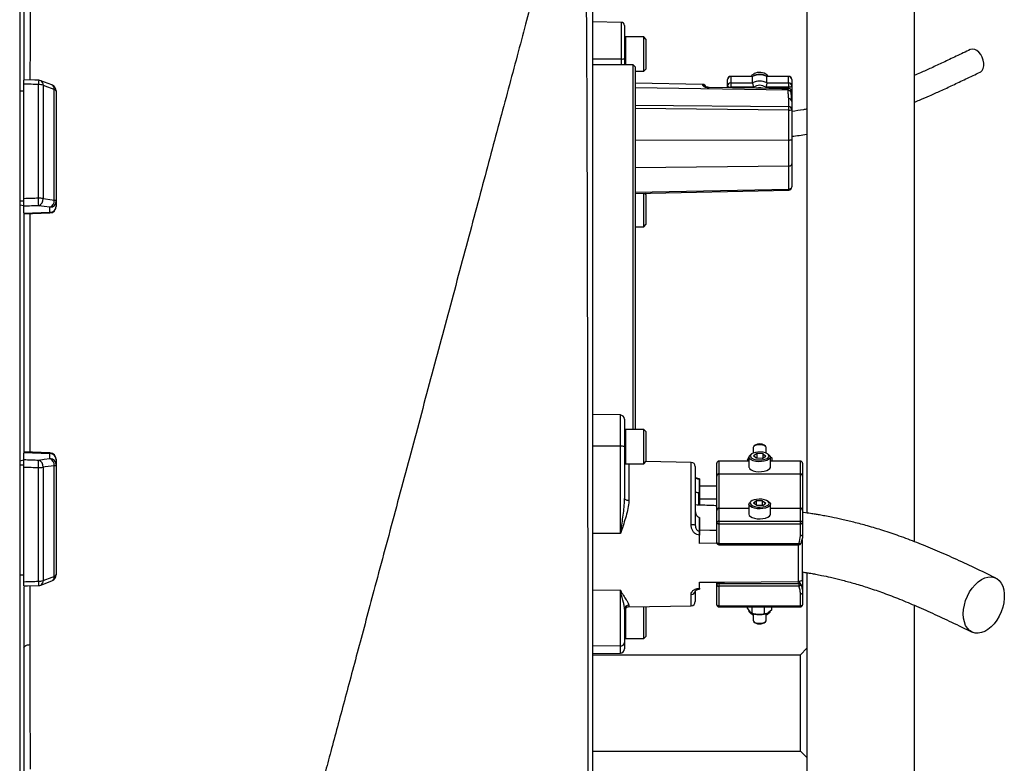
# Model space of a CAD drawing. Header units: millimetres. Extents: x 536 to 2684, y 1010 to 1960.
# Tile 9 of 10: x 2225 to 2684, y 1209 to 1556. Entities that reach past the tile are written whole.
import ezdxf

# ---------------------------------------------------------------- set-up
doc = ezdxf.new("R2010")
doc.units = ezdxf.units.MM

msp = doc.modelspace()

# ---------------------------------------------------------------- linework, layer by layer
at = {"color": 7, "linetype": 'Continuous', "lineweight": 25}
for p, q in [((2225.1, 1753.51), (2225.1, 1065.51)), ((2592.1, 1681.51), (2592.1, 1325.55)), ((2642.1, 1681.51), (2642.1, 1312.24)), ((2492.1, 1667.51), (2492.1, 1191.26)), ((2227.1, 1618.34), (2227.1, 1527.81)), ((2505.63, 1554.28), (2492.1, 1554.51)), ((2507.1, 1552.78), (2507.1, 1537.43)), ((2516.1, 1547.51), (2507.5, 1547.51)), ((2517.1, 1546.51), (2516.1, 1547.51)), ((2516.1, 1531.51), (2516.1, 1547.51)), ((2517.1, 1546.51), (2517.1, 1532.51)), ((2505.63, 1537.19), (2492.1, 1537.16)), ((2511.1, 1534.51), (2492.1, 1534.51)), ((2507.1, 1537.43), (2507.1, 1534.51)), ((2512.1, 1533.51), (2511.1, 1534.51)), ((2511.1, 1364.54), (2511.1, 1534.51)), ((2512.1, 1533.51), (2512.1, 1364.54)), ((2512.1, 1531.51), (2516.1, 1531.51)), ((2516.1, 1531.51), (2517.1, 1532.51)), ((2566.84, 1529.11), (2556.6, 1529.11)), ((2566.79, 1528.97), (2556.6, 1528.97)), ((2556.6, 1528.97), (2556.6, 1526.01)), ((2566.79, 1526.01), (2566.79, 1528.97)), ((2583.6, 1529.11), (2573.37, 1529.11)), ((2573.42, 1526.01), (2573.42, 1528.97)), ((2583.6, 1528.97), (2573.42, 1528.97)), ((2583.6, 1526.01), (2583.6, 1528.97)), ((2227.1, 1472.05), (2227.1, 1525.5)), ((2233.86, 1472.29), (2233.86, 1525.27)), ((2240.16, 1525.11), (2234.91, 1527.08)), ((2235.98, 1524.98), (2235.98, 1472.13)), ((2543.63, 1525.36), (2512.1, 1525.91)), ((2555.1, 1524.65), (2555.1, 1527.61)), ((2555.1, 1523.83), (2555.1, 1524.65)), ((2556.6, 1526.01), (2566.79, 1526.01)), ((2556.6, 1526.01), (2556.6, 1524.01)), ((2573.42, 1526.01), (2583.6, 1526.01)), ((2583.6, 1526.01), (2583.6, 1524.01)), ((2585.1, 1527.61), (2585.1, 1524.65)), ((2585.1, 1524.65), (2585.1, 1517.34)), ((2225.1, 1522.3), (2227.1, 1522.3)), ((2241.23, 1471.4), (2241.23, 1523.01)), ((2242.1, 1522.3), (2242.1, 1471.01)), ((2583.87, 1523.38), (2546.63, 1523.97)), ((2567.28, 1524.01), (2556.6, 1524.01)), ((2583.6, 1524.01), (2572.93, 1524.01)), ((2583.37, 1522.66), (2583.37, 1523.29)), ((2584.84, 1521.3), (2584.84, 1521.94)), ((2583.63, 1515), (2583.63, 1518.7)), ((2585.1, 1517.34), (2585.1, 1513.64)), ((2583.63, 1499.43), (2583.63, 1513.4)), ((2585.1, 1513.64), (2585.1, 1499.66)), ((2583.63, 1487.26), (2583.63, 1499.43)), ((2585.1, 1499.66), (2585.1, 1488.25)), ((2585.1, 1488.25), (2585.1, 1477.56)), ((2583.63, 1476.58), (2583.63, 1487.26)), ((2585.11, 1482.38), (2585.1, 1482.47)), ((2512.1, 1474.53), (2583.64, 1476.06)), ((2516.1, 1459.01), (2516.1, 1474.62)), ((2517.1, 1474.01), (2516.49, 1474.63)), ((2517.1, 1474.01), (2517.1, 1460.01)), ((2225.1, 1471.01), (2227.1, 1471.01)), ((2225.1, 1469.23), (2227.1, 1468.88)), ((2242.1, 1471.01), (2242.1, 1468.68)), ((2227.1, 1465.52), (2227.1, 1468.55)), ((2227.1, 1465.31), (2239.21, 1465.73)), ((2227.1, 1465.52), (2227.1, 1353.5)), ((2227.1, 1465), (2239.21, 1465.42)), ((2239.21, 1465.73), (2239.21, 1468.06)), ((2242.1, 1468.68), (2242.1, 1468.42)), ((2516.1, 1459.01), (2517.1, 1460.01)), ((2512.1, 1459.01), (2516.1, 1459.01)), ((2505.14, 1371.25), (2492.1, 1371.47)), ((2507.1, 1369.25), (2507.1, 1356.63)), ((2516.1, 1364.54), (2507.5, 1364.54)), ((2517.1, 1363.54), (2516.1, 1364.54)), ((2516.1, 1363.8), (2516.1, 1364.54)), ((2516.1, 1348.54), (2516.1, 1363.8)), ((2517.1, 1363.54), (2517.1, 1362.89)), ((2517.1, 1362.89), (2517.1, 1349.54)), ((2505.14, 1356.64), (2492.1, 1356.64)), ((2505.14, 1315.98), (2505.14, 1356.64)), ((2507.1, 1356.63), (2507.1, 1332.3)), ((2567.1, 1356.1), (2567.1, 1353.49)), ((2567.99, 1357.13), (2567.45, 1356.69)), ((2572.76, 1356.69), (2572.22, 1357.13)), ((2573.1, 1353.49), (2573.1, 1356.1)), ((2227.1, 1350.14), (2225.1, 1349.79)), ((2239.21, 1353.6), (2227.1, 1354.02)), ((2227.1, 1353.71), (2239.21, 1353.29)), ((2227.1, 1350.47), (2227.1, 1353.5)), ((2239.21, 1350.96), (2239.21, 1353.29)), ((2242.1, 1350.6), (2242.1, 1350.34)), ((2242.1, 1350.34), (2242.1, 1348.01)), ((2565.1, 1349.74), (2551.1, 1349.74)), ((2551.1, 1349.65), (2551.1, 1343.8)), ((2564.43, 1350.36), (2565.1, 1351.53)), ((2564.43, 1350.36), (2564.43, 1349.74)), ((2565.1, 1351.58), (2565.1, 1346.91)), ((2566.21, 1352.99), (2565.68, 1352.57)), ((2568.92, 1353.24), (2567.23, 1352.25)), ((2568.41, 1351.14), (2567.23, 1352.25)), ((2571.29, 1351.01), (2568.41, 1351.14)), ((2571.8, 1353.11), (2568.92, 1353.24)), ((2568.92, 1351.11), (2568.92, 1353.24)), ((2571.29, 1351.01), (2572.98, 1352)), ((2571.8, 1353.11), (2572.98, 1352)), ((2571.8, 1351.31), (2571.8, 1353.11)), ((2574.53, 1352.57), (2574, 1352.99)), ((2575, 1351.83), (2575.78, 1351.27)), ((2575.1, 1346.91), (2575.1, 1351.58)), ((2589.1, 1349.74), (2575.1, 1349.74)), ((2575.78, 1351.27), (2575.78, 1349.74)), ((2589.1, 1343.8), (2589.1, 1349.65)), ((2225.1, 1348.01), (2227.1, 1348.01)), ((2227.1, 1293.52), (2227.1, 1346.97)), ((2233.86, 1293.75), (2233.86, 1346.73)), ((2235.98, 1346.89), (2235.98, 1294.04)), ((2241.23, 1296.01), (2241.23, 1347.62)), ((2242.1, 1348.01), (2242.1, 1296.72)), ((2507.5, 1348.54), (2516.1, 1348.54)), ((2516.1, 1348.54), (2517.1, 1349.54)), ((2538.14, 1349.17), (2517.1, 1349.54)), ((2540.1, 1347.17), (2540.1, 1319.82)), ((2550.1, 1342.89), (2550.1, 1348.74)), ((2590.1, 1348.74), (2590.1, 1342.89)), ((2540.23, 1344.32), (2540.1, 1344.32)), ((2540.23, 1343.49), (2540.1, 1343.49)), ((2540.23, 1341.67), (2540.1, 1341.67)), ((2542.07, 1341.29), (2542.07, 1334.9)), ((2542.1, 1341.29), (2542.07, 1341.29)), ((2542.1, 1341.48), (2542.08, 1341.48)), ((2542.1, 1334.9), (2542.1, 1341.29)), ((2550.1, 1342.72), (2550.1, 1342.89)), ((2550.1, 1327.04), (2550.1, 1342.72)), ((2551.1, 1343.8), (2551.1, 1343.71)), ((2551.1, 1343.8), (2589.1, 1343.8)), ((2551.1, 1343.71), (2551.1, 1327.78)), ((2589.1, 1343.71), (2551.1, 1343.71)), ((2589.1, 1343.71), (2589.1, 1343.8)), ((2589.1, 1327.78), (2589.1, 1343.71)), ((2590.1, 1342.89), (2590.1, 1342.72)), ((2590.1, 1342.72), (2590.1, 1327.04)), ((2540.23, 1339.37), (2540.1, 1339.37)), ((2542.1, 1338.26), (2550.1, 1338.2)), ((2541.73, 1329.36), (2541.73, 1334.89)), ((2542.1, 1334.9), (2542.07, 1334.9)), ((2542.1, 1334.9), (2542.1, 1332.16)), ((2550.1, 1326.7), (2550.1, 1327.04)), ((2550.1, 1320.85), (2550.1, 1326.7)), ((2551.1, 1327.78), (2551.1, 1327.6)), ((2551.1, 1327.6), (2551.1, 1321.75)), ((2565.1, 1329.61), (2565.1, 1324.94)), ((2566.21, 1331.02), (2565.68, 1330.59)), ((2568.56, 1331.18), (2567.22, 1330.1)), ((2568.76, 1329.07), (2567.22, 1330.1)), ((2571.45, 1331.23), (2568.56, 1331.18)), ((2568.56, 1329.2), (2568.56, 1331.18)), ((2571.65, 1329.12), (2568.76, 1329.07)), ((2571.45, 1331.23), (2572.99, 1330.2)), ((2571.45, 1329.11), (2571.45, 1331.23)), ((2571.65, 1329.12), (2572.99, 1330.2)), ((2574.53, 1330.59), (2574, 1331.02)), ((2575.1, 1324.94), (2575.1, 1329.61)), ((2589.1, 1327.6), (2589.1, 1327.78)), ((2589.1, 1321.75), (2589.1, 1327.6)), ((2590.1, 1327.04), (2590.1, 1326.7)), ((2590.1, 1326.7), (2590.1, 1320.85)), ((2542.07, 1323.52), (2542.07, 1317.13)), ((2542.07, 1323.52), (2542.1, 1323.52)), ((2542.1, 1317.13), (2542.1, 1323.52)), ((2550.1, 1311.78), (2550.1, 1320.85)), ((2551.1, 1321.75), (2551.1, 1320.42)), ((2551.1, 1321.75), (2589.1, 1321.75)), ((2589.1, 1320.42), (2551.1, 1320.42)), ((2551.1, 1320.42), (2551.1, 1311.36)), ((2589.1, 1320.42), (2589.1, 1321.75)), ((2589.1, 1314.94), (2589.1, 1320.42)), ((2590.1, 1320.85), (2590.1, 1315.36)), ((2505.14, 1315.98), (2492.1, 1315.98)), ((2542.07, 1317.13), (2542.1, 1317.13)), ((2542.1, 1315.29), (2542.07, 1315.29)), ((2542.1, 1311.38), (2542.1, 1315.29)), ((2550.18, 1311.45), (2542.1, 1311.38)), ((2551.1, 1311.36), (2588.4, 1311.36)), ((2551.1, 1310.78), (2588.4, 1310.78)), ((2590.1, 1294.47), (2590.1, 1312.66)), ((2225.1, 1296.72), (2227.1, 1296.72)), ((2590.1, 1297.96), (2590.1, 1288.26)), ((2592.1, 1297.75), (2592.1, 1027.51)), ((2227.1, 1291.13), (2227.1, 1200.68)), ((2234.91, 1291.94), (2240.15, 1293.91)), ((2542.07, 1290.53), (2542.1, 1290.53)), ((2542.08, 1290.04), (2542.1, 1290.04)), ((2542.1, 1293.26), (2551.1, 1293.33)), ((2542.1, 1290.53), (2542.1, 1293.26)), ((2542.1, 1290.23), (2542.1, 1290.53)), ((2550.1, 1291.84), (2550.1, 1293.32)), ((2550.1, 1282.78), (2550.1, 1291.84)), ((2551.1, 1293.33), (2551.1, 1292.75)), ((2551.1, 1292.75), (2588.4, 1292.75)), ((2551.1, 1292.75), (2551.1, 1291.42)), ((2588.4, 1291.42), (2551.1, 1291.42)), ((2551.1, 1291.42), (2551.1, 1282.36)), ((2587.93, 1293.61), (2588.14, 1293.61)), ((2588.4, 1292.75), (2587.93, 1293.61)), ((2588.4, 1292.75), (2588.4, 1291.42)), ((2589.33, 1292.23), (2589.3, 1292.28)), ((2505.14, 1289.59), (2492.1, 1289.41)), ((2505.14, 1263.65), (2505.14, 1289.59)), ((2540.1, 1289.3), (2540.1, 1284.35)), ((2540.1, 1288.36), (2540.23, 1288.36)), ((2589.1, 1282.36), (2589.1, 1287.84)), ((2590.1, 1288.26), (2590.1, 1282.78)), ((2509.07, 1281.85), (2538.14, 1282.35)), ((2516.1, 1266.98), (2516.1, 1281.97)), ((2517.1, 1281.98), (2517.1, 1281.99)), ((2517.1, 1281.98), (2517.1, 1281.32)), ((2517.1, 1281.32), (2517.1, 1267.98)), ((2551.1, 1282.36), (2589.1, 1282.36)), ((2551.1, 1281.78), (2589.1, 1281.78)), ((2564.38, 1281.04), (2564.38, 1281.78)), ((2564.38, 1281.04), (2565.48, 1279.5)), ((2566.57, 1278.78), (2566.57, 1281.78)), ((2572.29, 1278.45), (2572.29, 1281.78)), ((2575.82, 1280.38), (2575.82, 1281.78)), ((2642.1, 1282.6), (2642.1, 1027.51)), ((2507.1, 1280.71), (2507.1, 1265.19)), ((2565.68, 1278.95), (2566.21, 1278.53)), ((2566.75, 1278.72), (2567.16, 1278.6)), ((2567.1, 1278.61), (2567.1, 1275.42)), ((2573.05, 1278.6), (2573.2, 1278.64)), ((2573.1, 1275.42), (2573.1, 1278.61)), ((2574, 1278.53), (2574.53, 1278.95)), ((2575.82, 1280.38), (2574.06, 1279.01)), ((2567.45, 1274.83), (2567.99, 1274.39)), ((2572.22, 1274.39), (2572.76, 1274.83)), ((2516.1, 1266.98), (2517.1, 1267.98)), ((2505.14, 1263.65), (2492.1, 1263.48)), ((2507.1, 1265.19), (2507.1, 1262.27)), ((2507.5, 1266.98), (2516.1, 1266.98)), ((2589.1, 1259.51), (2592.1, 1262.51)), ((2492.1, 1260.05), (2505.14, 1260.27)), ((2492.1, 1259.51), (2589.1, 1259.51)), ((2589.1, 1214.51), (2589.1, 1259.51)), ((2492.1, 1214.51), (2589.1, 1214.51)), ((2589.1, 1214.51), (2592.1, 1211.51))]:
    msp.add_line(p, q, dxfattribs=at)
at = {"color": 8, "linetype": 'Continuous', "lineweight": 25}
for p, q in [((2505.63, 1537.19), (2505.63, 1554.28)), ((2507.5, 1547.51), (2507.5, 1534.51)), ((2505.63, 1534.51), (2505.63, 1537.19)), ((2556.6, 1529.11), (2556.6, 1528.97)), ((2583.6, 1529.11), (2583.6, 1528.97)), ((2543.63, 1524.85), (2543.63, 1525.36)), ((2583.37, 1522.66), (2512.1, 1523.79)), ((2556.6, 1524.01), (2556.6, 1523.81)), ((2583.6, 1523.38), (2583.6, 1524.01)), ((2512.1, 1515.73), (2583.63, 1515)), ((2583.63, 1513.4), (2512.1, 1514.14)), ((2583.63, 1499.43), (2512.1, 1499.23)), ((2583.63, 1487.26), (2512.1, 1486.45)), ((2512.1, 1475.05), (2583.63, 1476.58)), ((2239.21, 1465.42), (2239.21, 1465.73)), ((2505.14, 1356.64), (2505.14, 1371.25)), ((2507.5, 1364.54), (2507.5, 1363.8)), ((2507.5, 1363.8), (2507.5, 1348.54)), ((2239.21, 1353.29), (2239.21, 1353.6)), ((2551.1, 1349.74), (2551.1, 1349.65)), ((2565.1, 1349.65), (2551.1, 1349.65)), ((2589.1, 1349.65), (2575.1, 1349.65)), ((2589.1, 1349.65), (2589.1, 1349.74)), ((2509.07, 1348.54), (2509.07, 1331.38)), ((2538.14, 1320.07), (2538.14, 1349.17)), ((2542.07, 1334.9), (2542.07, 1329.24)), ((2551.1, 1327.78), (2565.1, 1327.78)), ((2565.1, 1327.6), (2551.1, 1327.6)), ((2575.1, 1327.78), (2589.1, 1327.78)), ((2589.1, 1327.6), (2575.1, 1327.6)), ((2551.1, 1311.36), (2551.1, 1310.78)), ((2588.14, 1293.61), (2588.14, 1310.78)), ((2588.4, 1311.36), (2588.4, 1310.78)), ((2538.14, 1282.35), (2538.14, 1287.61)), ((2507.5, 1281.05), (2507.5, 1266.98)), ((2509.07, 1282.66), (2509.07, 1281.85)), ((2551.1, 1282.36), (2551.1, 1281.78)), ((2589.1, 1281.78), (2589.1, 1282.36)), ((2505.14, 1260.27), (2505.14, 1263.65))]:
    msp.add_line(p, q, dxfattribs=at)
at = {"color": 7, "linetype": 'Continuous', "lineweight": 25, "flags": 128}
for points in [[(2672.92, 1531.09), (2673.17, 1531.23), (2673.86, 1531.88), (2674.34, 1532.81), (2674.59, 1533.97), (2674.59, 1535.28), (2674.34, 1536.65), (2673.86, 1538.01), (2673.17, 1539.26), (2672.32, 1540.33), (2671.37, 1541.15), (2670.37, 1541.67), (2669.38, 1541.85), (2668.47, 1541.69), (2668.32, 1541.62)], [(2233.96, 1527.27), (2232.23, 1527.32), (2227.06, 1527.5)], [(2241.23, 1523.01), (2236.99, 1524.6), (2235.98, 1524.98)], [(2555.1, 1524.65), (2555.13, 1524.52), (2555.22, 1524.41), (2555.36, 1524.3), (2555.54, 1524.2), (2555.77, 1524.12), (2556.03, 1524.06), (2556.31, 1524.03), (2556.6, 1524.01)], [(2585.1, 1524.65), (2585.08, 1524.52), (2584.99, 1524.41), (2584.85, 1524.3), (2584.67, 1524.2), (2584.44, 1524.12), (2584.18, 1524.06), (2583.9, 1524.03), (2583.6, 1524.01)], [(2583.37, 1523.29), (2580.37, 1523.34), (2568.37, 1523.53), (2546.63, 1523.87)], [(2583.63, 1487.26), (2583.92, 1487.29), (2584.2, 1487.34), (2584.45, 1487.44), (2584.67, 1487.56), (2584.86, 1487.71), (2584.99, 1487.87), (2585.08, 1488.06), (2585.1, 1488.25)], [(2583.63, 1476.58), (2583.92, 1476.6), (2584.2, 1476.66), (2584.45, 1476.75), (2584.67, 1476.87), (2584.86, 1477.02), (2584.99, 1477.19), (2585.08, 1477.37), (2585.1, 1477.56)], [(2235.98, 1472.13), (2240.22, 1471.54), (2241.23, 1471.4)], [(2241.23, 1471.4), (2241.42, 1471.36), (2241.6, 1471.32), (2241.75, 1471.27), (2241.88, 1471.22), (2241.98, 1471.17), (2242.05, 1471.12), (2242.09, 1471.07), (2242.1, 1471.01)], [(2239.21, 1468.06), (2236.53, 1468.43), (2233.97, 1468.79)], [(2573.1, 1356.1), (2573.1, 1356.19), (2572.84, 1356.62), (2572.26, 1356.98), (2571.41, 1357.24), (2570.41, 1357.36), (2569.37, 1357.33), (2568.42, 1357.15), (2567.67, 1356.84), (2567.22, 1356.45), (2567.1, 1356.1)], [(2233.97, 1350.23), (2236.53, 1350.59), (2239.21, 1350.96)], [(2569.59, 1349.48), (2568.27, 1349.62), (2567.08, 1349.9), (2566.12, 1350.3), (2565.45, 1350.81), (2565.13, 1351.36), (2565.18, 1351.94), (2565.59, 1352.49), (2565.68, 1352.57)], [(2569.66, 1350.28), (2570.91, 1350.3), (2572.09, 1350.47), (2573.12, 1350.77), (2573.9, 1351.18), (2574.37, 1351.67), (2574.5, 1352.2), (2574.27, 1352.72), (2573.71, 1353.19), (2572.85, 1353.58), (2571.77, 1353.85), (2570.55, 1353.98), (2569.3, 1353.95), (2568.12, 1353.78), (2567.09, 1353.48), (2566.31, 1353.07), (2565.84, 1352.58), (2565.71, 1352.05), (2565.94, 1351.53), (2566.5, 1351.06), (2567.36, 1350.67), (2568.44, 1350.4), (2569.66, 1350.28)], [(2574.53, 1352.57), (2574.96, 1352.08), (2575.1, 1351.51), (2574.87, 1350.94), (2574.29, 1350.42), (2573.39, 1349.99), (2572.25, 1349.67), (2570.96, 1349.5), (2569.59, 1349.48)], [(2241.23, 1347.62), (2236.99, 1347.03), (2235.98, 1346.89)], [(2241.23, 1347.62), (2241.42, 1347.66), (2241.6, 1347.71), (2241.75, 1347.75), (2241.88, 1347.8), (2241.98, 1347.85), (2242.05, 1347.9), (2242.09, 1347.96), (2242.1, 1348.01)], [(2565.1, 1346.91), (2565.13, 1346.7), (2565.45, 1346.14), (2566.12, 1345.64), (2567.08, 1345.23), (2568.27, 1344.95), (2569.59, 1344.81)], [(2569.59, 1344.81), (2570.96, 1344.83), (2572.25, 1345.01), (2573.39, 1345.32), (2574.29, 1345.76), (2574.87, 1346.28), (2575.1, 1346.84), (2575.1, 1346.91)], [(2509.07, 1331.38), (2508.68, 1331.4), (2508.32, 1331.46), (2507.98, 1331.54), (2507.68, 1331.66), (2507.43, 1331.8), (2507.25, 1331.95), (2507.14, 1332.13), (2507.1, 1332.3)], [(2542.1, 1332.16), (2546.87, 1332.2), (2550.1, 1332.23)], [(2570.28, 1328.29), (2571.51, 1328.39), (2572.63, 1328.63), (2573.54, 1328.99), (2574.18, 1329.44), (2574.48, 1329.96), (2574.43, 1330.49), (2574.03, 1330.99), (2573.31, 1331.42), (2572.34, 1331.75), (2571.18, 1331.95), (2569.93, 1332.01), (2568.7, 1331.91), (2567.58, 1331.67), (2566.67, 1331.31), (2566.03, 1330.85), (2565.73, 1330.34), (2565.78, 1329.81), (2566.18, 1329.31), (2566.9, 1328.88), (2567.87, 1328.55), (2569.03, 1328.35), (2570.28, 1328.29)], [(2570.3, 1327.49), (2568.95, 1327.55), (2567.68, 1327.76), (2566.59, 1328.1), (2565.76, 1328.56), (2565.25, 1329.09), (2565.11, 1329.67), (2565.33, 1330.23), (2565.68, 1330.59)], [(2574.53, 1330.59), (2574.75, 1330.39), (2575.08, 1329.83), (2575.04, 1329.26), (2574.63, 1328.71), (2573.89, 1328.23), (2572.87, 1327.84), (2571.64, 1327.59), (2570.3, 1327.49)], [(2565.1, 1324.94), (2565.25, 1324.43), (2565.76, 1323.89), (2566.59, 1323.44), (2567.68, 1323.09), (2568.95, 1322.88), (2570.3, 1322.83)], [(2570.3, 1322.83), (2571.64, 1322.93), (2572.87, 1323.18), (2573.89, 1323.56), (2574.63, 1324.04), (2575.04, 1324.59), (2575.1, 1324.94)], [(2550.1, 1317.42), (2546.87, 1317.45), (2542.1, 1317.49)], [(2551.1, 1320.42), (2550.91, 1320.43), (2550.72, 1320.46), (2550.55, 1320.5), (2550.4, 1320.55), (2550.27, 1320.61), (2550.18, 1320.69), (2550.12, 1320.76), (2550.1, 1320.85)], [(2590.1, 1320.85), (2590.09, 1320.76), (2590.03, 1320.69), (2589.94, 1320.61), (2589.81, 1320.55), (2589.66, 1320.5), (2589.49, 1320.46), (2589.3, 1320.43), (2589.1, 1320.42)], [(2590.1, 1315.36), (2590.09, 1315.28), (2590.03, 1315.2), (2589.94, 1315.13), (2589.81, 1315.06), (2589.66, 1315.01), (2589.49, 1314.97), (2589.3, 1314.95), (2589.1, 1314.94)], [(2550.1, 1311.78), (2550.12, 1311.7), (2550.18, 1311.62), (2550.27, 1311.55), (2550.4, 1311.48), (2550.55, 1311.43), (2550.72, 1311.39), (2550.91, 1311.37), (2551.1, 1311.36)], [(2589.33, 1311.41), (2589.34, 1311.46), (2589.33, 1311.56)], [(2235.98, 1294.04), (2240.22, 1295.63), (2241.23, 1296.01)], [(2665.05, 1278.49), (2665.17, 1280.55), (2665.54, 1282.65), (2666.14, 1284.76), (2666.97, 1286.82), (2667.99, 1288.76), (2669.18, 1290.55), (2670.52, 1292.14), (2671.96, 1293.48), (2673.46, 1294.53), (2675, 1295.29), (2676.53, 1295.71), (2678.01, 1295.8), (2679.4, 1295.54), (2680.67, 1294.96), (2681.78, 1294.05), (2682.71, 1292.85), (2683.42, 1291.39), (2683.91, 1289.7), (2684.16, 1287.83), (2684.16, 1285.82), (2683.91, 1283.74), (2683.42, 1281.62), (2682.71, 1279.53), (2681.78, 1277.53), (2680.67, 1275.65), (2679.4, 1273.96), (2678.01, 1272.49), (2676.53, 1271.29), (2675, 1270.38), (2673.46, 1269.79), (2671.96, 1269.54), (2670.52, 1269.62), (2669.18, 1270.04), (2667.99, 1270.79), (2666.97, 1271.84), (2666.14, 1273.18), (2665.54, 1274.76), (2665.17, 1276.55), (2665.05, 1278.49)], [(2227.06, 1291.53), (2228.78, 1291.58), (2233.96, 1291.75)], [(2550.1, 1291.84), (2550.12, 1291.76), (2550.18, 1291.68), (2550.27, 1291.61), (2550.4, 1291.55), (2550.55, 1291.49), (2550.72, 1291.45), (2550.91, 1291.43), (2551.1, 1291.42)], [(2551.1, 1293.33), (2553.72, 1293.35), (2587.93, 1293.61)], [(2589.33, 1292.23), (2589.34, 1292.14), (2589.31, 1292.04), (2589.24, 1291.93), (2589.13, 1291.82), (2588.98, 1291.7), (2588.8, 1291.6), (2588.61, 1291.5), (2588.4, 1291.42)], [(2589.1, 1287.84), (2589.3, 1287.85), (2589.49, 1287.87), (2589.66, 1287.91), (2589.81, 1287.97), (2589.94, 1288.03), (2590.03, 1288.1), (2590.09, 1288.18), (2590.1, 1288.26)], [(2550.1, 1282.78), (2550.12, 1282.7), (2550.18, 1282.62), (2550.27, 1282.55), (2550.4, 1282.48), (2550.55, 1282.43), (2550.72, 1282.39), (2550.91, 1282.37), (2551.1, 1282.36)], [(2589.1, 1282.36), (2589.3, 1282.37), (2589.49, 1282.39), (2589.66, 1282.43), (2589.81, 1282.48), (2589.94, 1282.55), (2590.03, 1282.62), (2590.09, 1282.7), (2590.1, 1282.78)], [(2565.68, 1278.95), (2565.25, 1279.43), (2565.1, 1279.94)], [(2567.1, 1275.42), (2567.17, 1275.15), (2567.57, 1274.74), (2568.27, 1274.42), (2569.19, 1274.21), (2570.22, 1274.15)], [(2570.22, 1274.15), (2571.24, 1274.25), (2572.12, 1274.48), (2572.76, 1274.83), (2573.08, 1275.25), (2573.1, 1275.42)], [(2227.1, 1262.67), (2227.16, 1262.96), (2227.31, 1263.24), (2227.57, 1263.5), (2227.91, 1263.73), (2228.33, 1263.92), (2228.81, 1264.07), (2229.33, 1264.17), (2229.89, 1264.22)]]:
    msp.add_lwpolyline(points, dxfattribs=at)
at = {"color": 8, "linetype": 'Continuous', "lineweight": 25, "flags": 128}
for points in [[(2546.63, 1523.97), (2546.63, 1523.94), (2546.63, 1523.87)], [(2588.4, 1311.36), (2588.61, 1311.3), (2588.8, 1311.27), (2588.98, 1311.26), (2589.13, 1311.27), (2589.24, 1311.31), (2589.31, 1311.38), (2589.33, 1311.41)], [(2542.08, 1290.04), (2542.08, 1290.04), (2542.08, 1290.06), (2542.08, 1290.12), (2542.07, 1290.22), (2542.07, 1290.36), (2542.07, 1290.53)]]:
    msp.add_lwpolyline(points, dxfattribs=at)
at = {"color": 7, "linetype": 'Continuous', "lineweight": 25}
for centre, radius, start, end in [((2505.6, 1552.78), 1.5, 0, 89), ((2507.5, 1547.11), 0.4, 90, 180), ((2505.99, 1539.7), 2.53, 261.9572, 296.208), ((2556.6, 1527.61), 1.5, 90, 180), ((2556.54, 1527.53), 1.44, 87.3272, 177.045), ((2569.87, 1526.03), 4.89, 110.0383, 141.095), ((2570.1, 1523.37), 6.51, 59.3569, 120.6431), ((2570.1, 1525.68), 5.3, 40.206, 111.121), ((2583.6, 1527.61), 1.5, 0, 90), ((2583.67, 1527.53), 1.44, 2.955, 92.6728), ((2233.98, 1518.3), 6.97, 73.2745, 90.9453), ((2233.86, 1524.27), 3, 69.447, 88.1151), ((2239.1, 1522.3), 3, 0, 69.4465), ((2543.6, 1523.86), 1.5, 13.3667, 89), ((2556.54, 1524.57), 1.44, 87.3272, 177.045), ((2570.1, 1520.41), 6.51, 59.3569, 120.6431), ((2570.1, 1520.07), 4.85, 54.3499, 125.6501), ((2583.67, 1524.57), 1.44, 2.955, 92.6728), ((2241.1, 1521.96), 1.06, 18.9681, 83.2798), ((2570.1, 1519.12), 4.67, 76.1812, 103.2165), ((2583.67, 1517.26), 1.43, 2.8889, 91.7457), ((2538.43, 1514.2), 45.2, 358.9892, 1.0108), ((2583.67, 1513.57), 1.43, 2.8891, 91.7456), ((2583.99, 1515.91), 2.53, 261.9566, 296.2071), ((2583.99, 1501.94), 2.53, 261.9556, 296.2075), ((2583.6, 1477.56), 1.5, 271.2249, 0), ((2032.71, 1464.52), 201.3, 1.2165, 2.2123), ((2233.99, 1459.76), 12.53, 80.8313, 90.5732), ((2232.79, 1471.78), 3.21, 291.4784, 6.2373), ((2238.03, 1471.05), 3.21, 291.4817, 6.258), ((2239.13, 1471.03), 2.98, 271.5449, 359.5796), ((2239.13, 1468.7), 2.98, 271.5448, 359.5797), ((2239.1, 1468.42), 3, 272, 0), ((2505.1, 1369.25), 2, 0, 89), ((2507.5, 1364.14), 0.4, 90, 180), ((2505.63, 1280.94), 75.7, 88.8804, 90.3678), ((2570.1, 1353.72), 4.01, 58.225, 121.775), ((2032.71, 1354.5), 201.3, 357.7877, 358.7835), ((2232.79, 1347.24), 3.21, 353.7627, 68.5216), ((2239.1, 1350.6), 3, 0, 88), ((2239.13, 1350.32), 2.98, 0.4203, 88.4552), ((2238.03, 1347.97), 3.21, 353.742, 68.5183), ((2239.13, 1347.99), 2.98, 0.4204, 88.4551), ((2551.1, 1348.74), 1, 90, 180), ((2551.06, 1348.69), 0.957, 87.327, 177.0428), ((2589.1, 1348.74), 1, 0, 90), ((2589.15, 1348.69), 0.957, 2.9572, 92.673), ((2233.99, 1359.26), 12.53, 269.4268, 279.1687), ((2507.5, 1348.94), 0.4, 180, 270), ((2538.1, 1347.17), 2, 0, 89), ((2551.06, 1342.84), 0.957, 87.3268, 177.0428), ((2551.1, 1342.71), 0.996, 89.7761, 179.7675), ((2589.15, 1342.84), 0.957, 2.9572, 92.6732), ((2589.11, 1342.71), 0.996, 0.2325, 90.2239), ((2550.99, 1326.88), 0.899, 82.6221, 169.9123), ((2551.06, 1326.65), 0.957, 87.3272, 177.0428), ((2589.22, 1326.88), 0.899, 10.0877, 97.3779), ((2589.15, 1326.65), 0.957, 2.9572, 92.6728), ((2538.62, 1316.1), 4, 68.1843, 96.8419), ((2551.06, 1320.8), 0.957, 87.3268, 177.0428), ((2589.15, 1320.8), 0.957, 2.9572, 92.6732), ((2480.67, 1316.21), 61.4, 359.1411, 0.8589), ((2551.1, 1311.78), 1, 180, 270), ((2588.4, 1311.78), 1, 270, 337.9451), ((2239.1, 1296.72), 3, 290.5535, 0), ((2241.1, 1297.06), 1.06, 276.7202, 341.0319), ((2233.98, 1300.72), 6.97, 269.0547, 286.7255), ((2233.86, 1294.75), 3, 271.8849, 290.553), ((2551.06, 1291.8), 0.957, 87.3272, 177.0428), ((2588.4, 1291.84), 1, 22.0549, 25.6655), ((2538.26, 1289.46), 1.86, 266.415, 354.8111), ((2509.08, 1280.68), 1.98, 90.2991, 179.3086), ((2509.1, 1279.85), 2, 91, 180), ((2538.1, 1284.35), 2, 271, 0), ((2551.1, 1282.78), 1, 180, 270), ((2589.1, 1282.78), 1, 270, 0), ((2567.61, 1279.99), 2.02, 200.3688, 255.6383), ((2569.9, 1287.85), 9.66, 253.4811, 267.1712), ((2570.14, 1288.7), 10.52, 266.1046, 286.0713), ((2572.7, 1279.89), 1.9, 282.3866, 341.446), ((2573.73, 1280.08), 1.38, 305.2751, 354.0228), ((2569.92, 1277.51), 3.66, 238.2344, 274.3747), ((2570.37, 1277.28), 3.42, 267.1809, 302.6665), ((2507.5, 1267.38), 0.4, 180, 270), ((2505.32, 1265.45), 1.81, 264.381, 351.7943), ((2505.1, 1262.27), 2, 271, 0)]:
    msp.add_arc(centre, radius, start, end, dxfattribs=at)
at = {"color": 8, "linetype": 'Continuous', "lineweight": 25}
for centre, radius, start, end in [((2272.27, 1524.37), 38.42, 175.6777, 178.6564), ((2233.97, 1525.28), 2.04, 351.6225, 62.311), ((2239.21, 1523.31), 2.04, 351.5817, 62.4101), ((2543.61, 1523.33), 1.51, 41.2124, 89.1803), ((2583.4, 1521.22), 1.44, 3.253, 91.3754), ((2567.28, 1476.13), 16.36, 359.7566, 1.5658), ((2547.77, 1341.2), 5.7, 177.1618, 179.043), ((2239.21, 1295.71), 2.03, 297.5622, 8.421), ((2259.71, 1294.03), 25.85, 180.6189, 185.047), ((2233.97, 1293.75), 2.04, 297.689, 8.3775), ((2588.51, 1291.87), 0.891, 27.4703, 97.1318)]:
    msp.add_arc(centre, radius, start, end, dxfattribs=at)
at = {"color": 7, "linetype": 'Continuous', "lineweight": 25}
for centre, major_axis, ratio, start_param, end_param in [((2156.14, 1409.51), (9822.23, -325.18), 0.012035, 1.563282, 1.56397), ((2156.14, 1409.51), (9822.23, 340.76), 0.00611, 1.562672, 1.56336), ((2156.25, 1406.56), (9822.23, 337.8), 0.006057, 1.562675, 1.563374), ((2156.25, 1412.46), (9822.23, -337.8), 0.006057, 4.719811, 4.72051), ((2156.14, 1409.51), (9822.23, -340.76), 0.00611, 4.719826, 4.720514), ((2156.14, 1409.51), (9822.23, 325.18), 0.012035, 4.719215, 4.719903)]:
    msp.add_ellipse(centre, major_axis=major_axis, ratio=ratio, start_param=start_param, end_param=end_param, dxfattribs=at)
for points, knots in [([(2484.39, 1640.74), (2484.74, 1639.79), (2485.01, 1638.89), (2485.49, 1637.11), (2485.7, 1636.23), (2486.06, 1634.5), (2486.22, 1633.64), (2486.51, 1631.93), (2486.64, 1631.08), (2486.99, 1628.52), (2487.18, 1626.82), (2487.5, 1623.38), (2487.64, 1621.65), (2487.89, 1618.13), (2488, 1616.35), (2488.19, 1612.74), (2488.28, 1610.91), (2488.44, 1607.2), (2488.51, 1605.31), (2488.63, 1601.5), (2488.69, 1599.57), (2488.83, 1593.71), (2488.91, 1589.7), (2489.04, 1581.47), (2489.09, 1577.25), (2489.19, 1568.59), (2489.23, 1564.15), (2489.28, 1557.32), (2489.3, 1555.02), (2489.33, 1550.35), (2489.34, 1547.99), (2489.41, 1536.11), (2489.46, 1526.34), (2489.53, 1506.29), (2489.57, 1496.01), (2489.61, 1480.19), (2489.63, 1474.85), (2489.65, 1466.75), (2489.65, 1464.03), (2489.66, 1459.92), (2489.66, 1458.55), (2489.67, 1455.81), (2489.67, 1454.44), (2489.7, 1442.09), (2489.72, 1431.09), (2489.77, 1409.04), (2489.78, 1397.98), (2489.81, 1381.37), (2489.82, 1375.82), (2489.84, 1364.71), (2489.85, 1359.22), (2489.87, 1342.87), (2489.89, 1332.19), (2489.92, 1311.22), (2489.93, 1300.94), (2489.94, 1289.61), (2489.95, 1288.35), (2489.95, 1285.85), (2489.95, 1284.6), (2489.96, 1280.87), (2489.96, 1278.42), (2489.97, 1271.12), (2489.97, 1266.36), (2489.99, 1252.4), (2490, 1243.5), (2490.02, 1230.77), (2490.02, 1226.63), (2490.03, 1220.58), (2490.03, 1218.59), (2490.03, 1214.66), (2490.04, 1212.72), (2490.04, 1207.01), (2490.05, 1203.33), (2490.05, 1196.26), (2490.06, 1192.86), (2490.06, 1189.6)], [0, 0, 0, 0, 0.007812, 0.007812, 0.015625, 0.015625, 0.023437, 0.023437, 0.03125, 0.03125, 0.046875, 0.046875, 0.0625, 0.0625, 0.078125, 0.078125, 0.09375, 0.09375, 0.109375, 0.109375, 0.125, 0.125, 0.15625, 0.15625, 0.1875, 0.1875, 0.21875, 0.21875, 0.234375, 0.234375, 0.25, 0.25, 0.3125, 0.3125, 0.375, 0.375, 0.40625, 0.40625, 0.421875, 0.421875, 0.429687, 0.429687, 0.4375, 0.4375, 0.5, 0.5, 0.5625, 0.5625, 0.59375, 0.59375, 0.625, 0.625, 0.6875, 0.6875, 0.75, 0.75, 0.757812, 0.757812, 0.765625, 0.765625, 0.78125, 0.78125, 0.8125, 0.8125, 0.875, 0.875, 0.90625, 0.90625, 0.921875, 0.921875, 0.9375, 0.9375, 0.96875, 0.96875, 1, 1, 1, 1]), ([(2481.86, 1631.3), (2481.15, 1628.62), (2479.71, 1623.26), (2477.21, 1613.91), (2474.38, 1603.38), (2471.21, 1591.53), (2467.83, 1578.92), (2464.27, 1565.62), (2460.5, 1551.57), (2456.54, 1536.78), (2452.39, 1521.3), (2448.11, 1505.34), (2443.74, 1489), (2439.19, 1472.01), (2434.47, 1454.41), (2429.6, 1436.22), (2424.68, 1417.88), (2419.75, 1399.5), (2414.81, 1381.06), (2409.88, 1362.63), (2404.96, 1344.27), (2400.1, 1326.16), (2395.35, 1308.43), (2390.99, 1292.13), (2387, 1277.24), (2383.36, 1263.67), (2379.84, 1250.52), (2376.45, 1237.86), (2373.21, 1225.78), (2370.17, 1214.43), (2367.33, 1203.86), (2364.71, 1194.07), (2362.28, 1184.99), (2360.05, 1176.68), (2358.04, 1169.16), (2356.2, 1162.32), (2354.56, 1156.17), (2353.09, 1150.69), (2351.86, 1146.11), (2350.89, 1142.48), (2350.38, 1140.6), (2350.18, 1139.85), (2350.16, 1139.77)], [0, 0, 0, 0, 0.02258, 0.045159, 0.070938, 0.096799, 0.122692, 0.148559, 0.174342, 0.200844, 0.227426, 0.254038, 0.280626, 0.307132, 0.335211, 0.363383, 0.391585, 0.419755, 0.447831, 0.476364, 0.504994, 0.533658, 0.562291, 0.590825, 0.614505, 0.638267, 0.662065, 0.685853, 0.709594, 0.73326, 0.756329, 0.779486, 0.80269, 0.825897, 0.849059, 0.872131, 0.897045, 0.922026, 0.947022, 0.971989, 0.99689, 1, 1, 1, 1]), ([(2668.31, 1541.62), (2666.11, 1540.56), (2661.89, 1538.53), (2655.82, 1535.64), (2650.28, 1533.07), (2645.78, 1531.04), (2643.09, 1529.88), (2642.1, 1529.46)], [0, 0, 0, 0, 0.2576228, 0.4921436, 0.7034928, 0.8917027, 1, 1, 1, 1]), ([(2566.82, 1529.09), (2566.82, 1529.1), (2566.79, 1529.11), (2566.79, 1529.03), (2566.79, 1528.97)], [0, 0, 0, 0, 0.1263801, 1, 1, 1, 1]), ([(2573.39, 1529.09), (2573.32, 1529.14), (2572.88, 1529.43), (2571.94, 1529.79), (2570.58, 1530.05), (2569.19, 1529.99), (2567.9, 1529.69), (2567.16, 1529.28), (2566.82, 1529.09)], [0, 0, 0, 0, 0.0354, 0.232951, 0.431526, 0.63111, 0.831398, 1, 1, 1, 1]), ([(2573.39, 1529.09), (2573.39, 1529.1), (2573.42, 1529.11), (2573.42, 1529.03), (2573.42, 1528.97)], [0, 0, 0, 0, 0.125218, 1, 1, 1, 1]), ([(2642.1, 1516.98), (2642.97, 1517.34), (2645.42, 1518.36), (2649.54, 1520.15), (2654.68, 1522.45), (2660.3, 1525.06), (2666.44, 1527.97), (2670.69, 1530.02), (2672.92, 1531.09)], [0, 0, 0, 0, 0.079995, 0.226605, 0.39043, 0.573902, 0.777064, 1, 1, 1, 1]), ([(2227.1, 1525.5), (2227.1, 1525.81), (2227.1, 1526.42), (2227.1, 1527.08), (2227.1, 1527.46), (2227.1, 1527.46), (2227.1, 1527.45)], [0, 0, 0, 0, 0.274611, 0.549233, 0.823776, 1, 1, 1, 1]), ([(2543.63, 1524.85), (2543.65, 1524.79), (2543.68, 1524.65), (2544.05, 1524.4), (2544.72, 1524.13), (2545.62, 1523.92), (2546.29, 1523.89), (2546.63, 1523.87)], [0, 0, 0, 0, 0.15644, 0.373174, 0.586059, 0.794617, 1, 1, 1, 1]), ([(2546.63, 1523.97), (2546.63, 1523.97), (2546.37, 1523.96), (2545.85, 1524.01), (2545.21, 1524.13), (2544.83, 1524.26), (2544.67, 1524.34), (2544.68, 1524.33), (2544.68, 1524.33)], [0, 0, 0, 0, 0.000669, 0.269115, 0.541165, 0.76467, 0.932213, 1, 1, 1, 1]), ([(2566.79, 1526.01), (2566.79, 1525.92), (2566.8, 1525.76), (2566.88, 1525.36), (2566.99, 1524.89), (2567.13, 1524.42), (2567.23, 1524.14), (2567.28, 1524.02), (2567.28, 1524.01)], [0, 0, 0, 0, 0.20226, 0.404409, 0.60996, 0.823838, 0.995948, 1, 1, 1, 1]), ([(2573.42, 1526.01), (2573.42, 1525.92), (2573.41, 1525.76), (2573.33, 1525.36), (2573.22, 1524.89), (2573.08, 1524.42), (2572.98, 1524.14), (2572.93, 1524.02), (2572.93, 1524.01)], [0, 0, 0, 0, 0.20226, 0.404409, 0.60996, 0.823838, 0.995948, 1, 1, 1, 1]), ([(2584.45, 1523.2), (2584.36, 1523.25), (2584.11, 1523.39), (2583.73, 1523.39), (2583.45, 1523.32), (2583.37, 1523.29), (2583.37, 1523.29)], [0, 0, 0, 0, 0.26645, 0.785895, 0.995141, 1, 1, 1, 1]), ([(2583.63, 1518.7), (2583.58, 1519.36), (2583.48, 1520.68), (2583.41, 1522), (2583.37, 1522.66)], [0, 0, 0, 0, 0.500035, 1, 1, 1, 1]), ([(2584.82, 1521.78), (2584.83, 1521.88), (2584.86, 1522.17), (2584.77, 1522.68), (2584.56, 1523.03), (2584.45, 1523.2)], [0, 0, 0, 0, 0.193187, 0.595371, 1, 1, 1, 1]), ([(2585.09, 1517.4), (2585.09, 1517.5), (2585.11, 1518.09), (2584.99, 1519.25), (2584.84, 1520.45), (2584.86, 1521.14), (2584.86, 1521.3)], [0, 0, 0, 0, 0.06994, 0.391707, 0.861946, 1, 1, 1, 1]), ([(2592.1, 1513.87), (2591.57, 1513.76), (2589.31, 1513.32), (2586.92, 1513), (2585.1, 1512.76)], [0, 0, 0, 0, 0.234869, 1, 1, 1, 1]), ([(2585.11, 1501.15), (2587.42, 1501.44), (2589.79, 1501.75), (2592.05, 1502.17), (2592.1, 1502.18)], [0, 0, 0, 0, 0.974997, 1, 1, 1, 1]), ([(2227.1, 1468.55), (2227.1, 1468.59), (2227.1, 1468.64), (2227.1, 1468.79), (2227.1, 1468.88), (2227.1, 1469.09), (2227.1, 1469.21), (2227.1, 1469.48), (2227.1, 1469.64), (2227.1, 1469.96), (2227.1, 1470.13), (2227.1, 1470.49), (2227.1, 1470.68), (2227.1, 1471.07), (2227.1, 1471.26), (2227.1, 1471.66), (2227.1, 1471.86), (2227.1, 1472.05)], [0, 0, 0, 0, 0.125, 0.125, 0.25, 0.25, 0.375, 0.375, 0.5, 0.5, 0.625, 0.625, 0.75, 0.75, 0.875, 0.875, 1, 1, 1, 1]), ([(2227.1, 1346.97), (2227.1, 1347.16), (2227.1, 1347.36), (2227.1, 1347.75), (2227.1, 1347.95), (2227.1, 1348.34), (2227.1, 1348.52), (2227.1, 1348.89), (2227.1, 1349.06), (2227.1, 1349.38), (2227.1, 1349.53), (2227.1, 1349.81), (2227.1, 1349.93), (2227.1, 1350.14), (2227.1, 1350.23), (2227.1, 1350.38), (2227.1, 1350.43), (2227.1, 1350.47)], [0, 0, 0, 0, 0.125, 0.125, 0.25, 0.25, 0.375, 0.375, 0.5, 0.5, 0.625, 0.625, 0.75, 0.75, 0.875, 0.875, 1, 1, 1, 1]), ([(2542.08, 1341.49), (2542.01, 1341.49), (2541.73, 1341.48), (2541.23, 1341.58), (2540.67, 1341.79), (2540.28, 1342.05), (2540.1, 1342.28), (2540.1, 1342.28), (2540.1, 1342.28)], [0, 0, 0, 0, 0.048399, 0.219925, 0.396507, 0.590608, 0.807438, 1, 1, 1, 1]), ([(2542.07, 1341.29), (2542.01, 1341.29), (2541.75, 1341.3), (2541.46, 1341.35), (2541.07, 1341.45), (2540.85, 1341.53), (2540.48, 1341.71), (2540.17, 1341.95), (2540.13, 1342.13), (2540.1, 1342.23)], [0, 0, 0, 0, 0.049508, 0.202323, 0.223831, 0.401938, 0.436554, 0.706726, 1, 1, 1, 1]), ([(2542.1, 1341.47), (2542.1, 1341.46), (2542.1, 1341.44), (2542.1, 1341.33), (2542.1, 1341.29)], [0, 0, 0, 0, 0.686005, 1, 1, 1, 1]), ([(2505.14, 1315.98), (2505.14, 1315.99), (2505.56, 1318.55), (2506.21, 1322.36), (2506.84, 1327.4), (2507.08, 1330.29), (2507.1, 1331.92), (2507.1, 1332.3)], [0, 0, 0, 0, 0.002286, 0.467146, 0.696954, 0.928045, 1, 1, 1, 1]), ([(2509.07, 1331.38), (2509.06, 1331.02), (2509.02, 1329.52), (2508.56, 1326.78), (2507.59, 1323.22), (2506.42, 1319.62), (2505.57, 1317.2), (2505.14, 1315.99), (2505.14, 1315.98)], [0, 0, 0, 0, 0.073771, 0.304752, 0.536258, 0.76698, 0.997774, 1, 1, 1, 1]), ([(2541.73, 1334.89), (2541.68, 1334.9), (2541.46, 1334.92), (2541.05, 1334.99), (2540.55, 1335.16), (2540.17, 1335.39), (2540.13, 1335.52), (2540.1, 1335.58)], [0, 0, 0, 0, 0.046051, 0.178726, 0.36969, 0.657904, 1, 1, 1, 1]), ([(2542.07, 1334.9), (2541.98, 1334.9), (2541.86, 1334.9), (2541.76, 1334.89), (2541.73, 1334.89)], [0, 0, 0, 0, 0.797283, 1, 1, 1, 1]), ([(2550.1, 1328.93), (2549.17, 1328.97), (2545.84, 1329.12), (2542.5, 1329.23), (2540.1, 1329.3)], [0, 0, 0, 0, 0.281856, 1, 1, 1, 1]), ([(2540.1, 1326.46), (2540.15, 1325.9), (2540.22, 1325.12), (2540.77, 1324.19), (2541.24, 1323.76), (2541.61, 1323.63), (2541.73, 1323.59)], [0, 0, 0, 0, 0.4999569, 0.6966425, 0.8950922, 1, 1, 1, 1]), ([(2541.73, 1323.59), (2541.76, 1323.58), (2541.86, 1323.54), (2541.98, 1323.53), (2542.07, 1323.52)], [0, 0, 0, 0, 0.202725, 1, 1, 1, 1]), ([(2680.12, 1295.26), (2676.82, 1296.85), (2670.45, 1299.91), (2661.07, 1304.28), (2652.14, 1308.22), (2643.63, 1311.72), (2635.52, 1314.76), (2627.87, 1317.34), (2620.78, 1319.47), (2614.35, 1321.19), (2608.71, 1322.53), (2604.17, 1323.49), (2600.69, 1324.16), (2598.19, 1324.6), (2595.97, 1324.97), (2593.52, 1325.35), (2591.52, 1325.65), (2590.27, 1325.81), (2590.1, 1325.83)], [0, 0, 0, 0, 0.127576, 0.246228, 0.356245, 0.457658, 0.550247, 0.633901, 0.708546, 0.773826, 0.829404, 0.875162, 0.904688, 0.927936, 0.945192, 0.96612, 0.995499, 1, 1, 1, 1]), ([(2542.07, 1315.29), (2541.65, 1315.34), (2540.81, 1315.44), (2539.71, 1316.15), (2538.84, 1317.19), (2538.25, 1318.54), (2538.18, 1319.55), (2538.14, 1320.07)], [0, 0, 0, 0, 0.181757, 0.36587, 0.558185, 0.769184, 1, 1, 1, 1]), ([(2540.1, 1319.82), (2540.12, 1319.52), (2540.16, 1318.96), (2540.44, 1318.2), (2540.87, 1317.61), (2541.4, 1317.24), (2541.82, 1317.13), (2542.03, 1317.13), (2542.07, 1317.13)], [0, 0, 0, 0, 0.25717, 0.478804, 0.66761, 0.837588, 0.969713, 1, 1, 1, 1]), ([(2542.1, 1317.13), (2542.1, 1317.01), (2542.1, 1316.78), (2542.1, 1316.22), (2542.1, 1315.69), (2542.1, 1315.38), (2542.1, 1315.29)], [0, 0, 0, 0, 0.2935578, 0.5871158, 0.8806535, 1, 1, 1, 1]), ([(2588.4, 1311.36), (2588.42, 1311.41), (2588.88, 1312.55), (2588.99, 1313.77), (2589.1, 1314.94)], [0, 0, 0, 0, 0.044, 1, 1, 1, 1]), ([(2590.1, 1315.36), (2590.08, 1314.77), (2590.02, 1313.47), (2589.57, 1312.23), (2589.33, 1311.56)], [0, 0, 0, 0, 0.458113, 1, 1, 1, 1]), ([(2590.1, 1312.65), (2590.1, 1312.75), (2590.1, 1312.98), (2589.94, 1313.19), (2589.86, 1313.3)], [0, 0, 0, 0, 0.479095, 1, 1, 1, 1]), ([(2589.45, 1311.98), (2589.47, 1311.98), (2589.66, 1312.04), (2589.9, 1312.22), (2590.09, 1312.45), (2590.1, 1312.6), (2590.1, 1312.65)], [0, 0, 0, 0, 0.02627, 0.40594, 0.80435, 1, 1, 1, 1]), ([(2590.1, 1298.07), (2590.83, 1297.95), (2592.12, 1297.75), (2594.13, 1297.41), (2596.37, 1297.01), (2599.43, 1296.41), (2603.42, 1295.55), (2608.36, 1294.36), (2614.02, 1292.82), (2620.34, 1290.9), (2627.23, 1288.54), (2634.64, 1285.73), (2642.54, 1282.45), (2650.94, 1278.72), (2659.85, 1274.54), (2665.94, 1271.6), (2669.11, 1270.07)], [0, 0, 0, 0, 0.021948, 0.039293, 0.061998, 0.091493, 0.135884, 0.190175, 0.25449, 0.328962, 0.413777, 0.509232, 0.615563, 0.732841, 0.861054, 1, 1, 1, 1]), ([(2227.1, 1291.53), (2227.1, 1291.56), (2227.1, 1291.62), (2227.1, 1292.12), (2227.1, 1292.79), (2227.1, 1293.31), (2227.1, 1293.52)], [0, 0, 0, 0, 0.264685, 0.538849, 0.813168, 1, 1, 1, 1]), ([(2538.14, 1287.61), (2538.19, 1287.95), (2538.29, 1288.61), (2539.12, 1289.58), (2540.32, 1290.25), (2541.37, 1290.5), (2541.94, 1290.52), (2542.07, 1290.53)], [0, 0, 0, 0, 0.264352, 0.526603, 0.750393, 0.944219, 1, 1, 1, 1]), ([(2540.1, 1289.23), (2540.1, 1289.22), (2540.09, 1289.19), (2540.13, 1289.3), (2540.39, 1289.55), (2540.87, 1289.82), (2541.45, 1290), (2541.87, 1290.03), (2542.08, 1290.04)], [0, 0, 0, 0, 0.021728, 0.256083, 0.48365, 0.675198, 0.84317, 1, 1, 1, 1]), ([(2542.1, 1290.53), (2542.1, 1290.4), (2542.1, 1290.15), (2542.1, 1290.02), (2542.1, 1290.05), (2542.1, 1290.06)], [0, 0, 0, 0, 0.473704, 0.947416, 1, 1, 1, 1]), ([(2590.1, 1294.52), (2590.1, 1294.46), (2590.08, 1294.29), (2589.84, 1294.03), (2589.36, 1293.79), (2588.76, 1293.64), (2588.33, 1293.62), (2588.14, 1293.61)], [0, 0, 0, 0, 0.1410662, 0.3741304, 0.6010618, 0.8168566, 1, 1, 1, 1]), ([(2589.1, 1287.84), (2589.08, 1288.44), (2589.02, 1289.66), (2588.61, 1290.83), (2588.4, 1291.42)], [0, 0, 0, 0, 0.492253, 1, 1, 1, 1]), ([(2588.51, 1293.64), (2588.74, 1293.28), (2589.05, 1292.81), (2589.28, 1292.33), (2589.33, 1292.23)], [0, 0, 0, 0, 0.783227, 1, 1, 1, 1]), ([(2589.33, 1292.23), (2589.35, 1292.18), (2589.61, 1291.52), (2590, 1290.21), (2590.07, 1288.92), (2590.1, 1288.26)], [0, 0, 0, 0, 0.043868, 0.514837, 1, 1, 1, 1]), ([(2505.14, 1289.59), (2505.14, 1289.58), (2505.28, 1289.33), (2505.9, 1288.25), (2506.98, 1286.52), (2508.09, 1284.78), (2508.89, 1283.48), (2509.01, 1282.93), (2509.07, 1282.66)], [0, 0, 0, 0, 0.002226, 0.076482, 0.335855, 0.595039, 0.797769, 1, 1, 1, 1]), ([(2507.1, 1280.71), (2507.07, 1281.2), (2507.01, 1282.18), (2506.47, 1284.68), (2505.78, 1287.18), (2505.23, 1289.23), (2505.14, 1289.58), (2505.14, 1289.59)], [0, 0, 0, 0, 0.200478, 0.4011, 0.899213, 0.997714, 1, 1, 1, 1]), ([(2565.48, 1279.5), (2565.5, 1279.48), (2565.87, 1279.1), (2566.23, 1278.93), (2566.57, 1278.78)], [0, 0, 0, 0, 0.070196, 1, 1, 1, 1]), ([(2569.43, 1278.21), (2568.68, 1278.3), (2567.71, 1278.42), (2566.78, 1278.71), (2566.57, 1278.78)], [0, 0, 0, 0, 0.77308, 1, 1, 1, 1]), ([(2572.29, 1278.45), (2571.57, 1278.33), (2570.63, 1278.16), (2569.66, 1278.2), (2569.43, 1278.21)], [0, 0, 0, 0, 0.755653, 1, 1, 1, 1]), ([(2574.06, 1279.01), (2574.01, 1278.98), (2573.42, 1278.66), (2572.83, 1278.55), (2572.29, 1278.45)], [0, 0, 0, 0, 0.0702248, 1, 1, 1, 1])]:
    msp.add_open_spline(points, degree=3, knots=knots, dxfattribs=at)
at = {"color": 8, "linetype": 'Continuous', "lineweight": 25}
for points, knots in [([(2230, 1612.87), (2230, 1612.56), (2230, 1608.99), (2229.98, 1601.61), (2229.97, 1590.71), (2229.95, 1579.01), (2229.94, 1566.61), (2229.92, 1553.49), (2229.91, 1540.44), (2229.91, 1531.58), (2229.9, 1527.4)], [0, 0, 0, 0, 0.013294, 0.150739, 0.289696, 0.428654, 0.575331, 0.722121, 0.868798, 1, 1, 1, 1]), ([(2229.88, 1465.1), (2229.88, 1460.2), (2229.88, 1450.07), (2229.88, 1434.52), (2229.88, 1418.56), (2229.88, 1402.72), (2229.88, 1387.05), (2229.88, 1371.63), (2229.88, 1360.56), (2229.88, 1354.72), (2229.88, 1353.92)], [0, 0, 0, 0, 0.133445, 0.276258, 0.419188, 0.562001, 0.700662, 0.83943, 0.97809, 1, 1, 1, 1]), ([(2229.88, 1291.62), (2229.88, 1288.69), (2229.88, 1282.73), (2229.88, 1273.58), (2229.88, 1267.46), (2229.89, 1264.22)], [0, 0, 0, 0, 0.313703, 0.636556, 1, 1, 1, 1]), ([(2540.38, 1289.7), (2540.42, 1289.74), (2540.52, 1289.84), (2540.88, 1290.01), (2541.4, 1290.17), (2541.82, 1290.22), (2542.03, 1290.23), (2542.07, 1290.23)], [0, 0, 0, 0, 0.138528, 0.450603, 0.731553, 0.949939, 1, 1, 1, 1]), ([(2229.89, 1264.22), (2229.89, 1259.3), (2229.89, 1249.43), (2229.9, 1235.46), (2229.91, 1222.22), (2229.92, 1212.43), (2229.92, 1207.37), (2229.92, 1206.15)], [0, 0, 0, 0, 0.230893, 0.462576, 0.694523, 0.9262, 1, 1, 1, 1])]:
    msp.add_open_spline(points, degree=3, knots=knots, dxfattribs=at)

doc.saveas('drawing.dxf')
